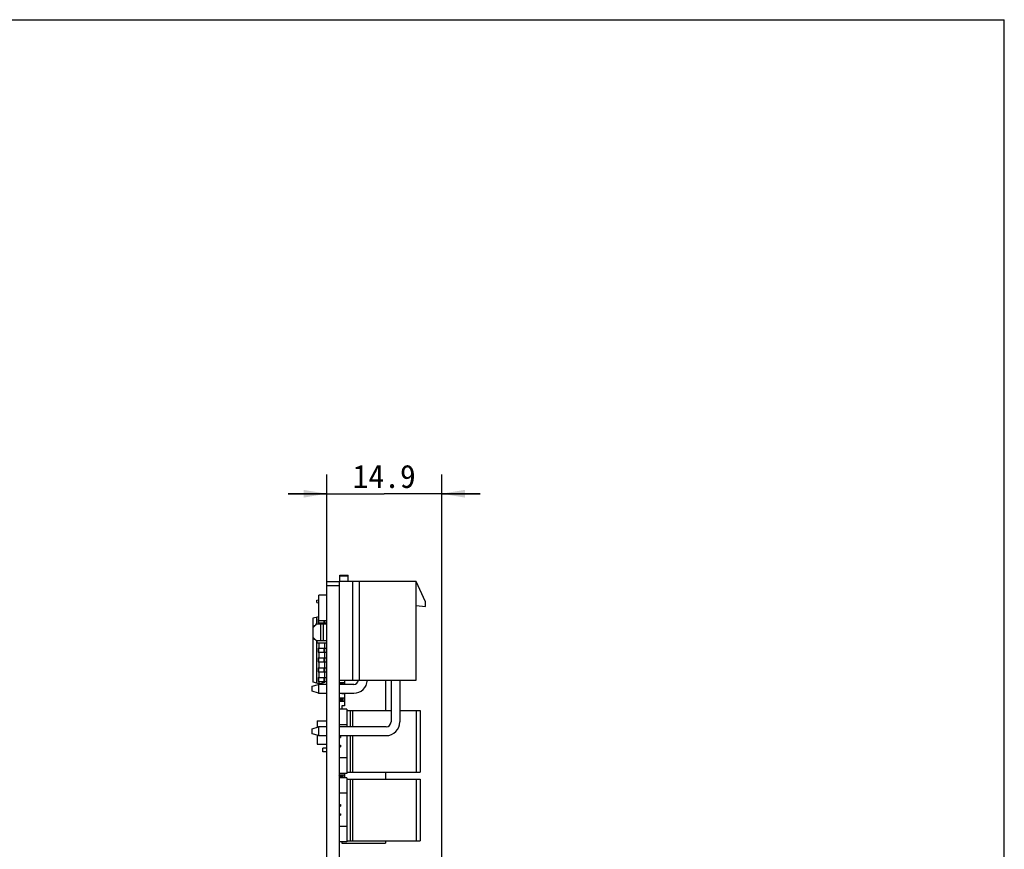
# Model space of a CAD drawing. Header units: millimetres. Extents: x 0 to 420, y 0 to 297.
# Tile 22 of 22: x 292 to 420, y 189 to 297. Entities that reach past the tile are written whole.
import ezdxf
from ezdxf.enums import TextEntityAlignment as Align

# ---------------------------------------------------------------- set-up
doc = ezdxf.new("R2010")
doc.units = ezdxf.units.MM
doc.header["$LTSCALE"] = 23.1
doc.layers.get('0').update_dxf_attribs({"linetype": 'CONTINUOUS'})
doc.layers.add('00_COMPONENTS', color=7, linetype='CONTINUOUS')
doc.layers.add('51__DRAFT_DIMS', color=7, linetype='CONTINUOUS')
doc.styles.get("Standard").update_dxf_attribs({"font": 'simfang.ttf'})
doc.dimstyles.new('DIMSTYLE_5', dxfattribs={"dimtxt": 3, "dimasz": 3, "dimexe": 2.5, "dimexo": 0.5, "dimgap": 0.75, "dimtad": 1, "dimdsep": 46, "dimtxsty": 'STANDARD', "dimblk": '_FILLED', "dimblk1": '_FILLED', "dimblk2": '_FILLED', "dimcen": 0.09, "dimclrt": 3, "dimazin": 2, "dimtp": 0.2, "dimtm": 0.2, "dimtfac": 1, "dimtofl": 0, "dimtmove": 0, "dimatfit": 3, "dimldrblk": '_FILLED', "dimfxl": 1, "dimtolj": 1, "dimarcsym": 0})

# ---------------------------------------------------------------- blocks, each defined once
blk = doc.blocks.new('_FILLED')
at = {"color": 0, "linetype": 'ByBlock'}
blk.add_solid([(0, 0), (-1, 0.167), (-1, -0.167)], dxfattribs=at)
blk = doc.blocks.new('*D11')
at = {"layer": '51__DRAFT_DIMS', "color": 4}
for p, q in [((332.21, 224.18), (332.21, 238.06)), ((347.11, 179.19), (347.11, 238.06)), ((332.21, 235.56), (327.21, 235.56)), ((327.21, 235.56), (339.66, 235.56)), ((352.11, 235.56), (339.66, 235.56)), ((347.11, 235.56), (352.11, 235.56))]:
    blk.add_line(p, q, dxfattribs=at)
at = {"layer": '51__DRAFT_DIMS', "color": 4, "xscale": 3, "yscale": 3, "zscale": 3}
blk.add_blockref('_FILLED', (332.21, 235.56), dxfattribs=at)
at = {"layer": '51__DRAFT_DIMS', "color": 4, "xscale": 3, "yscale": 3, "zscale": 3, "rotation": 180}
blk.add_blockref('_FILLED', (347.11, 235.56), dxfattribs=at)
at = {"layer": '51__DRAFT_DIMS', "color": 3}
blk.add_text('14.9', height=3, dxfattribs=at).set_placement((339.66, 236.31), align=Align.CENTER)

msp = doc.modelspace()

# ---------------------------------------------------------------- linework, layer by layer
at = {"color": 7}
for p in [(0, 297), (420, 0)]:
    msp.add_line(p, (420, 297), dxfattribs=at)
at = {"layer": '00_COMPONENTS', "color": 7}
for p, q in [((333.912, 224.182), (333.912, 225.023)), ((333.912, 225.023), (335.012, 225.023)), ((335.012, 224.182), (335.012, 225.023)), ((332.212, 56.532), (332.212, 224.182)), ((332.212, 224.182), (333.812, 224.182)), ((333.812, 224.182), (333.812, 56.532)), ((343.812, 224.182), (333.812, 224.182)), ((335.612, 211.382), (335.612, 224.182)), ((336.412, 224.182), (336.412, 211.382)), ((343.812, 211.382), (343.812, 224.182)), ((345.012, 221.556), (343.812, 224.182)), ((331.196, 219.102), (331.196, 222.404)), ((332.212, 222.404), (331.196, 222.404)), ((330.912, 221.751), (331.196, 221.801)), ((330.912, 221.451), (330.912, 221.751)), ((330.912, 221.451), (331.196, 221.401)), ((343.812, 221.082), (345.012, 220.956)), ((345.012, 220.956), (345.012, 221.556)), ((330.464, 219.466), (331.196, 219.661)), ((330.464, 218.219), (330.464, 219.466)), ((330.946, 218.682), (330.946, 219.594)), ((330.412, 218.157), (330.412, 217.008)), ((330.882, 218.682), (332.212, 218.682)), ((331.088, 219.356), (331.088, 218.848)), ((331.088, 219.356), (331.196, 219.356)), ((331.088, 218.848), (332.212, 218.848)), ((332.212, 219.102), (331.196, 219.102)), ((331.213, 218.682), (331.213, 218.848)), ((331.412, 218.682), (331.412, 216.482)), ((331.812, 216.482), (331.812, 218.682)), ((331.962, 218.848), (331.962, 219.102)), ((331.963, 218.682), (331.963, 218.848)), ((330.464, 211.118), (330.464, 216.946)), ((332.212, 216.482), (330.882, 216.482)), ((330.946, 210.989), (330.946, 216.482)), ((330.992, 216.182), (330.992, 216.482)), ((332.212, 216.182), (330.992, 216.182)), ((331.213, 215.546), (331.213, 216.182)), ((331.963, 215.546), (331.963, 216.182)), ((331.088, 215.546), (331.088, 215.038)), ((331.088, 215.546), (332.212, 215.546)), ((331.088, 215.038), (332.212, 215.038)), ((331.213, 214.276), (331.213, 215.038)), ((331.962, 215.038), (331.962, 215.546)), ((331.963, 214.276), (331.963, 215.038)), ((331.088, 214.276), (331.088, 213.768)), ((331.088, 214.276), (332.212, 214.276)), ((331.088, 213.768), (332.212, 213.768)), ((331.213, 213.006), (331.213, 213.768)), ((331.962, 213.768), (331.962, 214.276)), ((331.963, 213.006), (331.963, 213.768)), ((331.088, 213.006), (331.088, 212.498)), ((331.088, 213.006), (332.212, 213.006)), ((331.088, 212.498), (332.212, 212.498)), ((331.213, 211.736), (331.213, 212.498)), ((331.962, 212.498), (331.962, 213.006)), ((331.963, 211.736), (331.963, 212.498)), ((330.312, 210.607), (331.162, 210.852)), ((330.312, 209.957), (330.312, 210.607)), ((331.213, 210.918), (330.464, 211.118)), ((331.088, 211.736), (331.088, 211.228)), ((331.088, 211.736), (332.212, 211.736)), ((331.088, 211.228), (332.212, 211.228)), ((331.162, 210.852), (331.162, 209.712)), ((332.212, 210.852), (331.162, 210.852)), ((331.213, 210.918), (331.213, 211.228)), ((331.213, 210.918), (331.963, 211.118)), ((331.962, 211.228), (331.962, 211.736)), ((331.963, 211.118), (331.963, 211.228)), ((333.812, 211.382), (343.812, 211.382)), ((333.962, 210.962), (333.812, 211.112)), ((333.812, 211.112), (334.512, 211.112)), ((335.712, 210.852), (333.812, 210.852)), ((333.962, 210.852), (333.962, 210.962)), ((333.962, 210.962), (334.162, 210.962)), ((334.312, 211.112), (334.162, 210.962)), ((334.162, 210.962), (334.162, 210.852)), ((334.312, 211.112), (334.312, 210.852)), ((334.512, 211.382), (334.512, 210.852)), ((339.812, 211.382), (339.812, 207.473)), ((340.542, 211.382), (340.542, 205.982)), ((341.682, 211.382), (341.682, 205.982)), ((331.162, 209.712), (330.312, 209.957)), ((331.162, 209.712), (332.212, 209.712)), ((333.812, 209.712), (335.712, 209.712)), ((334.162, 209.712), (334.162, 209.662)), ((334.162, 209.662), (334.512, 209.662)), ((334.512, 209.662), (334.512, 208.062)), ((333.962, 208.962), (333.812, 209.112)), ((333.812, 209.112), (334.512, 209.112)), ((333.962, 208.762), (333.812, 208.612)), ((334.512, 208.612), (333.812, 208.612)), ((333.962, 208.762), (333.962, 208.962)), ((333.962, 208.962), (334.162, 208.962)), ((334.162, 208.762), (333.962, 208.762)), ((334.312, 209.112), (334.162, 208.962)), ((334.162, 208.962), (334.162, 208.762)), ((334.162, 208.762), (334.312, 208.612)), ((334.162, 208.062), (334.162, 207.662)), ((334.512, 208.062), (334.162, 208.062)), ((334.312, 209.112), (334.312, 208.612)), ((334.812, 207.623), (333.812, 207.623)), ((334.162, 207.662), (334.512, 207.662)), ((334.512, 207.662), (334.512, 207.623)), ((334.812, 207.623), (334.812, 205.352)), ((334.812, 207.473), (340.542, 207.473)), ((335.266, 207.473), (335.266, 205.352)), ((335.538, 207.473), (335.538, 205.352)), ((341.682, 207.473), (344.312, 207.473)), ((343.812, 207.473), (343.812, 199.473)), ((344.312, 207.473), (344.312, 199.473)), ((330.962, 206.138), (330.962, 205.295)), ((330.962, 206.138), (332.212, 206.138)), ((334.812, 205.623), (333.812, 205.623)), ((330.312, 205.107), (331.162, 205.352)), ((330.312, 204.457), (330.312, 205.107)), ((331.162, 204.212), (330.312, 204.457)), ((330.962, 204.27), (330.962, 203.11)), ((331.162, 205.352), (331.162, 204.212)), ((332.212, 205.352), (331.162, 205.352)), ((331.162, 204.212), (332.212, 204.212)), ((339.912, 205.352), (333.812, 205.352)), ((333.812, 204.212), (339.912, 204.212)), ((333.812, 204.173), (334.012, 204.173)), ((334.012, 204.173), (334.012, 203.973)), ((334.812, 204.212), (334.812, 199.323)), ((335.266, 204.212), (335.266, 199.473)), ((335.538, 204.212), (335.538, 199.473)), ((330.962, 203.11), (332.212, 203.11)), ((333.812, 203.973), (334.012, 203.973)), ((333.812, 202.973), (334.012, 202.973)), ((334.012, 202.973), (334.012, 202.773)), ((331.712, 202.088), (331.712, 202.588)), ((332.212, 202.588), (331.712, 202.588)), ((332.212, 202.088), (331.712, 202.088)), ((333.812, 202.773), (334.012, 202.773)), ((334.812, 201.323), (333.812, 201.323)), ((334.812, 199.323), (333.812, 199.323)), ((333.962, 198.962), (333.812, 199.112)), ((333.812, 199.112), (334.512, 199.112)), ((334.312, 199.112), (334.162, 198.962)), ((334.312, 199.112), (334.312, 198.733)), ((334.512, 199.323), (334.512, 198.733)), ((334.812, 199.473), (344.312, 199.473)), ((339.812, 199.473), (339.812, 198.583)), ((334.812, 198.733), (333.812, 198.733)), ((333.962, 198.762), (333.932, 198.733)), ((333.962, 198.762), (333.962, 198.962)), ((333.962, 198.962), (334.162, 198.962)), ((334.162, 198.762), (333.962, 198.762)), ((334.162, 198.962), (334.162, 198.762)), ((334.162, 198.762), (334.191, 198.733)), ((334.812, 198.733), (334.812, 190.433)), ((334.812, 198.583), (344.312, 198.583)), ((335.266, 198.583), (335.266, 190.583)), ((335.538, 198.583), (335.538, 190.583)), ((343.812, 198.583), (343.812, 190.583)), ((344.312, 198.583), (344.312, 190.583)), ((334.812, 196.733), (333.812, 196.733)), ((333.812, 195.283), (334.012, 195.283)), ((334.012, 195.283), (334.012, 195.083)), ((333.812, 195.083), (334.012, 195.083)), ((333.812, 194.083), (334.012, 194.083)), ((334.012, 194.083), (334.012, 193.883)), ((333.812, 193.883), (334.012, 193.883)), ((334.812, 192.433), (333.812, 192.433)), ((334.812, 190.433), (333.812, 190.433)), ((334.162, 190.433), (334.162, 190.262)), ((334.162, 190.262), (339.812, 190.262)), ((334.812, 190.583), (344.312, 190.583)), ((339.812, 190.583), (339.812, 190.262))]:
    msp.add_line(p, q, dxfattribs=at)
at = {"layer": '00_COMPONENTS', "color": 4}
for p, q in [((335.012, 224.873), (333.912, 224.873)), ((332.212, 223.682), (333.812, 223.682)), ((331.156, 219.356), (331.156, 218.848)), ((331.893, 218.848), (331.893, 219.102)), ((331.156, 215.546), (331.156, 215.038)), ((331.893, 215.038), (331.893, 215.546)), ((331.156, 214.276), (331.156, 213.768)), ((331.893, 213.768), (331.893, 214.276)), ((331.156, 213.006), (331.156, 212.498)), ((331.893, 212.498), (331.893, 213.006)), ((331.156, 211.736), (331.156, 211.228)), ((331.893, 211.228), (331.893, 211.736))]:
    msp.add_line(p, q, dxfattribs=at)
at = {"layer": '00_COMPONENTS', "color": 7}
for centre, radius, start, end in [((334.858, 214.502), 5.756, 139.16986, 140.58344), ((334.858, 220.662), 5.755, 219.41659, 220.83031), ((335.712, 211.482), 1.77, 270, 356.76123), ((335.712, 211.482), 0.63, 270, 350.8668), ((339.912, 205.982), 1.77, 270, 360), ((339.912, 205.982), 0.63, 270, 360)]:
    msp.add_arc(centre, radius, start, end, dxfattribs=at)
for points in [[(330.503, 218.265), (330.626, 218.408), (330.753, 218.545), (330.882, 218.682)], [(330.882, 216.482), (330.753, 216.619), (330.626, 216.757), (330.503, 216.899)]]:
    msp.add_open_spline(points, degree=3, dxfattribs=at)

# ---------------------------------------------------------------- dimensions: what is measured, and where the dimension line sits
at = {"layer": '51__DRAFT_DIMS', "color": 4}
dim = msp.add_linear_dim(base=(332.212, 235.56), p1=(347.112, 178.689), p2=(332.212, 223.682), angle=180, dimstyle='DIMSTYLE_5', dxfattribs=at)
dim.commit()
dim.dimension.update_dxf_attribs({"geometry": '*D11', "text_midpoint": (339.758, 235.56), "dimtype": 160})

doc.saveas('drawing.dxf')
